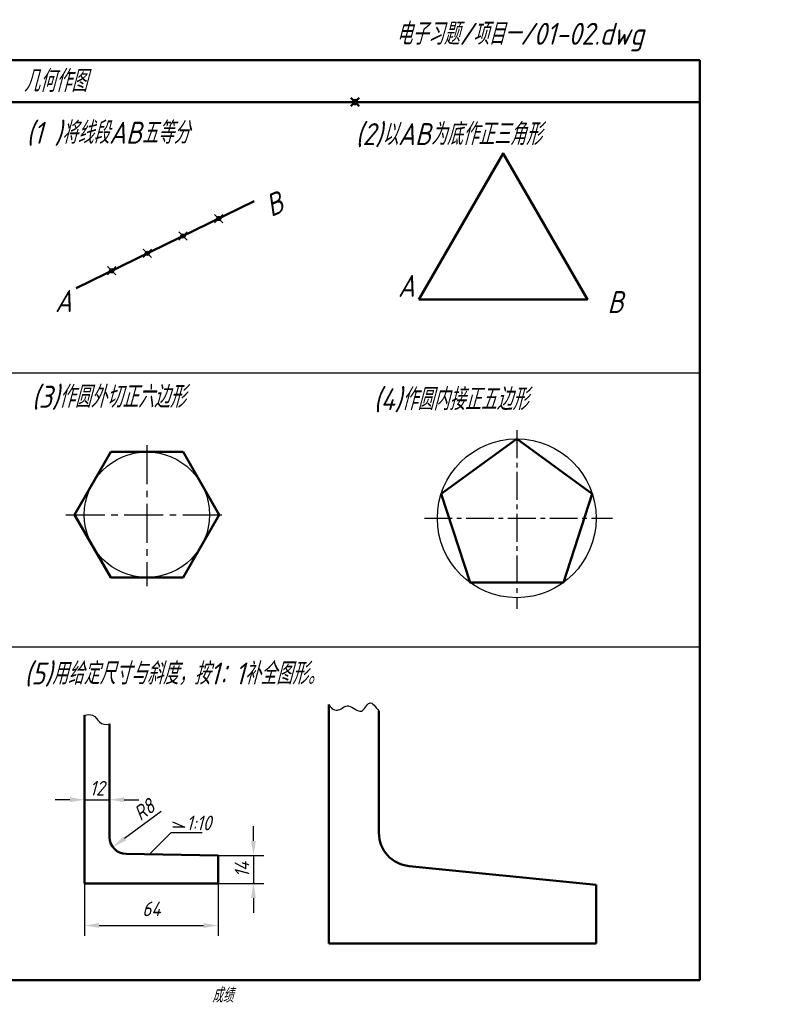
# Model space of a CAD drawing. Header units: millimetres. Extents: x 78 to 427, y 66 to 302.
# Tile 2 of 2: x 246 to 427, y 66 to 302. Entities that reach past the tile are written whole.
import ezdxf

# ---------------------------------------------------------------- set-up
doc = ezdxf.new("R2010")
doc.units = ezdxf.units.MM
doc.header["$LTSCALE"] = 0.7
doc.header["$PDMODE"] = 35
doc.linetypes.add('CENTER2', pattern=[28.575, 19.05, -3.175, 3.175, -3.175])
doc.layers.add('尺寸层', color=221, linetype='Continuous')
doc.layers.add('细实线层', color=7, linetype='Continuous')
for name, color, linetype, lineweight in [('文字层', 227, 'Continuous', 20), ('点画线层', 3, 'CENTER2', 25), ('答案层', 1, 'Continuous', 25), ('粗实线层', 7, 'Continuous', 50)]:
    doc.layers.add(name, color=color, linetype=linetype, lineweight=lineweight)
doc.styles.add('工程字体（斜）', font='gbeitc.shx', dxfattribs={"bigfont": 'gbcbig.shx'})
doc.styles.add('工程斜体', font='gbeitc.shx', dxfattribs={"bigfont": 'gbcbig.shx'})
doc.dimstyles.new('缩小', dxfattribs={"dimtxt": 3.5, "dimasz": 3.5, "dimexe": 2.5, "dimexo": 0, "dimgap": 1, "dimtad": 1, "dimlfac": 2, "dimdsep": 46, "dimtxsty": '工程字体（斜）', "dimcen": 0, "dimadec": 0, "dimazin": 0, "dimtfac": 1, "dimtmove": 1, "dimatfit": 3, "dimfxl": 0, "dimarcsym": 0})

# ---------------------------------------------------------------- blocks, each defined once
blk = doc.blocks.new('*D23')
at = {"layer": 'Defpoints', "color": 0, "ltscale": 0.5}
for p in [(261.71, 95.16), (293.71, 95.16), (293.71, 85.09)]:
    blk.add_point(p, dxfattribs=at)
at = {"layer": '尺寸层', "color": 0, "lineweight": -2, "ltscale": 0.5}
for p, q in [((261.71, 95.16), (261.71, 82.59)), ((293.71, 95.16), (293.71, 82.59)), ((265.21, 85.09), (290.21, 85.09))]:
    blk.add_line(p, q, dxfattribs=at)
at = {"layer": '尺寸层', "color": 0, "ltscale": 0.5}
for points in [[(265.21, 85.67), (265.21, 84.51), (261.71, 85.09)], [(290.21, 85.67), (290.21, 84.51), (293.71, 85.09)]]:
    blk.add_solid(points, dxfattribs=at)
at = {"layer": '尺寸层', "color": 0, "ltscale": 0.5, "insert": (277.71, 89.07), "char_height": 3.5, "attachment_point": 5, "style": '工程字体（斜）'}
blk.add_mtext('64', dxfattribs=at)
blk = doc.blocks.new('*D24')
at = {"layer": 'Defpoints', "color": 0, "ltscale": 0.5}
for p in [(267.71, 118.99), (261.71, 115.29), (267.71, 115.17)]:
    blk.add_point(p, dxfattribs=at)
at = {"layer": '尺寸层', "color": 0, "lineweight": -2, "ltscale": 0.5}
for p, q in [((267.71, 118.99), (267.71, 112.67)), ((258.21, 115.17), (254.71, 115.17)), ((261.71, 115.29), (261.71, 112.67)), ((261.71, 115.17), (267.71, 115.17)), ((271.21, 115.17), (274.71, 115.17))]:
    blk.add_line(p, q, dxfattribs=at)
at = {"layer": '尺寸层', "color": 0, "ltscale": 0.5}
for points in [[(258.21, 115.76), (258.21, 114.59), (261.71, 115.17)], [(271.21, 115.76), (271.21, 114.59), (267.71, 115.17)]]:
    blk.add_solid(points, dxfattribs=at)
at = {"layer": '尺寸层', "color": 0, "ltscale": 0.5, "insert": (264.71, 117.92), "char_height": 3.5, "attachment_point": 5, "style": '工程字体（斜）'}
blk.add_mtext('12', dxfattribs=at)
blk = doc.blocks.new('*D25')
at = {"layer": 'Defpoints', "color": 0, "ltscale": 0.5}
for p in [(271.71, 106.19), (268.49, 103.82)]:
    blk.add_point(p, dxfattribs=at)
at = {"layer": '尺寸层', "color": 0, "lineweight": -2, "ltscale": 0.5}
blk.add_line((280.03, 112.33), (271.31, 105.9), dxfattribs=at)
at = {"layer": '尺寸层', "color": 0, "ltscale": 0.5}
blk.add_solid([(270.96, 106.37), (271.65, 105.43), (268.49, 103.82)], dxfattribs=at)
at = {"layer": '尺寸层', "color": 0, "ltscale": 0.5, "insert": (275.98, 112.76), "char_height": 3.5, "attachment_point": 5, "rotation": 36.4003, "style": '工程字体（斜）'}
blk.add_mtext('R8', dxfattribs=at)
blk = doc.blocks.new('*D26')
at = {"layer": 'Defpoints', "color": 0, "ltscale": 0.5}
for p in [(293.71, 101.81), (293.71, 95.16), (302.13, 95.16)]:
    blk.add_point(p, dxfattribs=at)
at = {"layer": '尺寸层', "color": 0, "lineweight": -2, "ltscale": 0.5}
for p, q in [((302.13, 105.31), (302.13, 108.81)), ((293.71, 101.81), (304.63, 101.81)), ((302.13, 101.81), (302.13, 95.16)), ((293.71, 95.16), (304.63, 95.16)), ((302.13, 91.66), (302.13, 88.16))]:
    blk.add_line(p, q, dxfattribs=at)
at = {"layer": '尺寸层', "color": 0, "ltscale": 0.5}
for points in [[(301.55, 105.31), (302.72, 105.31), (302.13, 101.81)], [(301.55, 91.66), (302.72, 91.66), (302.13, 95.16)]]:
    blk.add_solid(points, dxfattribs=at)
at = {"layer": '尺寸层', "color": 0, "ltscale": 0.5, "insert": (299.38, 98.48), "char_height": 3.5, "attachment_point": 5, "rotation": 90, "style": '工程字体（斜）'}
blk.add_mtext('14', dxfattribs=at)

msp = doc.modelspace()

# ---------------------------------------------------------------- linework, layer by layer
at = {"layer": '尺寸层', "color": 7, "ltscale": 0.5}
for p, q in [((282.762, 109.8992), (285.7093, 108.5813)), ((285.7093, 108.5813), (282.8462, 108.5813)), ((277.2687, 102.1587), (282.4627, 107.3527)), ((282.4627, 107.3527), (289.8913, 107.3527))]:
    msp.add_line(p, q, dxfattribs=at)
at = {"layer": '点画线层', "color": 7, "ltscale": 0.5}
for p, q in [((365.1402, 203.5618), (365.1402, 160.8174)), ((343.0223, 182.4994), (388.0851, 182.4994))]:
    msp.add_line(p, q, dxfattribs=at)
at = {"layer": '点画线层', "color": 7, "ltscale": 0.7}
for p, q in [((276.6336, 199.9727), (276.6336, 166.2272)), ((257.2219, 183.3445), (294.7479, 183.3445))]:
    msp.add_line(p, q, dxfattribs=at)
at = {"layer": '答案层', "lineweight": 50, "ltscale": 0.7}
msp.add_line((384.1497, 94.8244), (339.3536, 99.304), dxfattribs=at)
for points in [[(341.7262, 234.8487), (382.0288, 234.8487), (361.8775, 269.7518)], [(365.1402, 201.4994), (347.0702, 188.3707), (353.9723, 167.128), (376.3082, 167.128), (383.2103, 188.3707)], [(267.9733, 198.3445), (259.3131, 183.3445), (267.9733, 168.3445), (285.2938, 168.3445), (293.9541, 183.3445), (285.2938, 198.3445)]]:
    msp.add_lwpolyline(points, close=True, dxfattribs=at)
at = {"layer": '答案层', "lineweight": 50, "ltscale": 0.5}
msp.add_arc((340.1497, 107.2643), 8, 180, 264.289407, dxfattribs=at)
at = {"layer": '答案层'}
for p in [(293.8073, 254.1782), (285.2739, 250.0156), (276.7405, 245.8529), (268.2071, 241.6903)]:
    msp.add_point(p, dxfattribs=at)
at = {"layer": '粗实线层', "color": 7, "ltscale": 0.5}
for p, q in [((408.9094, 292.0297), (78.9094, 292.0297)), ((408.9094, 282.0297), (408.9094, 292.0297)), ((408.9094, 282.0297), (78.9094, 282.0297)), ((408.9094, 72.0297), (408.9094, 282.0297)), ((259.6737, 237.5277), (302.3407, 258.3408)), ((341.7262, 234.8487), (382.0288, 234.8487)), ((320.1497, 137.9124), (320.1497, 80.8244)), ((261.7093, 135.422), (261.7093, 95.1587)), ((267.7093, 106.1942), (267.7093, 133.317)), ((271.6395, 102.1948), (293.7093, 101.8096)), ((293.7093, 95.1587), (293.7093, 101.8096)), ((261.7093, 95.1587), (293.7093, 95.1587)), ((384.1497, 94.8244), (384.1497, 80.8244)), ((320.1497, 80.8244), (384.1497, 80.8244)), ((78.9094, 72.0297), (408.9094, 72.0297))]:
    msp.add_line(p, q, dxfattribs=at)
at = {"layer": '粗实线层', "color": 7, "lineweight": 50, "ltscale": 0.5}
msp.add_line((332.1497, 136.3697), (332.1497, 107.2643), dxfattribs=at)
at = {"layer": '粗实线层', "color": 7, "ltscale": 0.5}
msp.add_arc((271.7093, 106.1942), 4, 180, 269, dxfattribs=at)
at = {"layer": '粗实线层', "color": 7}
msp.add_point((326.4094, 282.0297), dxfattribs=at)
at = {"layer": '细实线层', "color": 7, "ltscale": 0.5}
for p, q in [((408.9094, 217.2305), (78.9094, 217.2305)), ((243.9094, 151.7507), (408.9094, 151.7507))]:
    msp.add_line(p, q, dxfattribs=at)
for centre, radius in [((365.1402, 182.4994), 19), ((276.6336, 183.3445), 15)]:
    msp.add_circle(centre, radius, dxfattribs=at)
for points, knots in [([(320.1497, 137.9124), (320.8509, 136.7796), (322.5541, 136.0212), (324.8129, 138.6916), (328.0539, 134.8914), (329.845, 139.6642), (331.3908, 137.3155), (332.1497, 136.3697)], [0, 0, 0, 0, 3.04788953, 6.00713609, 9.25744195, 11.99860946, 14.97401383, 14.97401383, 14.97401383, 14.97401383]), ([(261.7093, 135.422), (262.4526, 135.5625), (264.2088, 135.5981), (265.2349, 133.1794), (266.7336, 133.062), (267.7093, 133.317)], [5.32408892, 5.32408892, 5.32408892, 5.32408892, 6.78808576, 9.07015982, 12.05751326, 12.05751326, 12.05751326, 12.05751326])]:
    msp.add_open_spline(points, degree=3, knots=knots, dxfattribs=at)

# ---------------------------------------------------------------- texts
at = {"layer": '尺寸层', "color": 7, "ltscale": 0.5, "insert": (286.0598, 111.3638), "char_height": 3.5, "width": 5.105676, "attachment_point": 1, "style": '工程斜体'}
msp.add_mtext('1:10', dxfattribs=at)
at = {"layer": '文字层', "color": 7, "style": '工程字体（斜）'}
msp.add_text('成绩', height=3.5, dxfattribs=at).set_placement((292.2261, 66.6585))
at = {"layer": '细实线层', "color": 7, "ltscale": 0.5}
for s, style, p in [('几何作图', '工程字体（斜）', (247.1621, 284.4602)), ('(1 )将线段AB五等分', '工程斜体', (247.8078, 272.0724)), ('(2)以AB为底作正三角形', '工程斜体', (326.5544, 271.7452)), ('A', '工程斜体', (336.7001, 235.4395)), ('A', '工程斜体', (254.6476, 231.8173)), ('B', '工程斜体', (386.8449, 231.5822)), ('(3)作圆外切正六边形', '工程斜体', (249.0988, 208.9236)), ('(4)作圆内接正五边形', '工程斜体', (330.8827, 208.3444)), ('(3)检查右图中尺寸标注的错误，并在左图中作出正确标注。', '工程斜体', (81.3808, 157.029)), ('(5)用给定尺寸与斜度，按1：1补全图形。', '工程斜体', (247.3084, 142.7432))]:
    msp.add_text(s, height=5.25, dxfattribs=dict(at, style=style)).set_placement(p)
at = {"layer": '细实线层', "color": 7, "ltscale": 0.5, "style": '工程斜体'}
msp.add_text('B', height=5.25, rotation=23.122688, dxfattribs=at).set_placement((306.3538, 254.4952))
at = {"layer": '细实线层', "color": 7, "ltscale": 0.5, "insert": (336.2761, 300.9843), "char_height": 5.25, "width": 81.723713, "attachment_point": 1, "style": '工程字体（斜）'}
msp.add_mtext('电子习题/项目一/01-02.dwg', dxfattribs=at)

# ---------------------------------------------------------------- dimensions: what is measured, and where the dimension line sits
at = {"layer": '尺寸层', "color": 7, "ltscale": 0.5}
dim = msp.add_linear_dim(base=(267.7093, 115.1744), p1=(261.7093, 115.2904), p2=(267.7093, 118.9943), dimstyle='缩小', dxfattribs=at)
dim.commit()
dim.dimension.update_dxf_attribs({"geometry": '*D24', "text_midpoint": (264.7093, 117.9244)})
dim = msp.add_radius_dim(center=(271.7093, 106.1942), mpoint=(268.4898, 103.8205), dimstyle='缩小', dxfattribs=at)
dim.commit()
dim.dimension.update_dxf_attribs({"geometry": '*D25', "text_midpoint": (277.6074, 110.5427), "dimtype": 164})
dim = msp.add_linear_dim(base=(302.1329, 95.1587), p1=(293.7093, 101.8096), p2=(293.7093, 95.1587), angle=90, text='14', dimstyle='缩小', dxfattribs=at)
dim.commit()
dim.dimension.update_dxf_attribs({"geometry": '*D26', "text_midpoint": (299.3829, 98.4841)})
dim = msp.add_linear_dim(base=(293.7093, 85.0896), p1=(261.7093, 95.1587), p2=(293.7093, 95.1587), dimstyle='缩小', dxfattribs=at)
dim.commit()
dim.dimension.update_dxf_attribs({"geometry": '*D23', "text_midpoint": (277.7128, 86.3152), "dimtype": 160})

doc.saveas('drawing.dxf')
